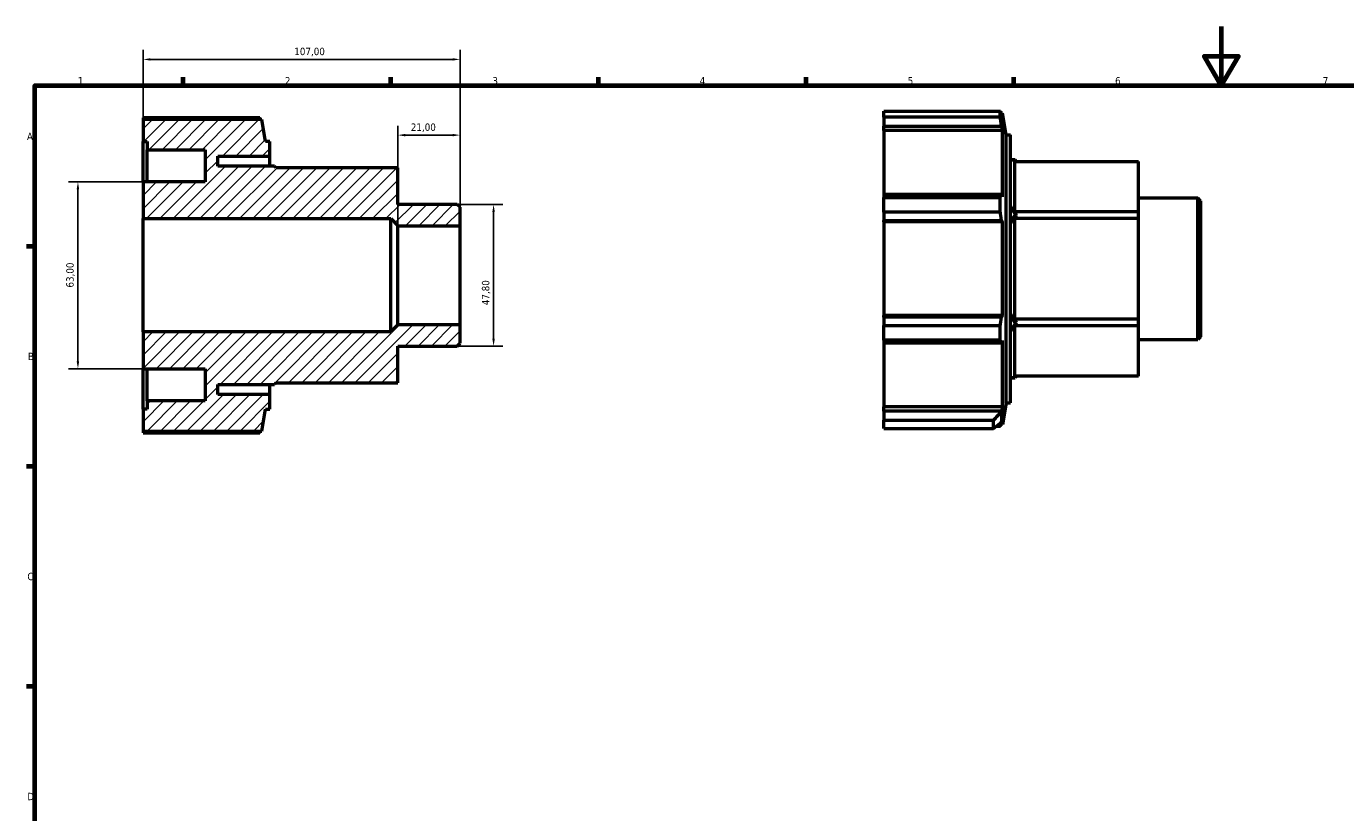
# Model space of a CAD drawing. Header units: millimetres. Extents: x 0 to 925, y 0 to 594.
# Tile 2 of 4: x 17 to 462, y 329 to 594. Entities that reach past the tile are written whole.
import ezdxf

# ---------------------------------------------------------------- set-up
doc = ezdxf.new("R2010")
doc.units = ezdxf.units.MM
for name, color, linetype, lineweight in [('Border (ISO)', 7, 'Continuous', 70), ('Dimension (ISO)', 7, 'Continuous', 25), ('Hatch (ISO)', 7, 'Continuous', 18), ('Visible (ISO)', 7, 'Continuous', 50)]:
    doc.layers.add(name, color=color, linetype=linetype, lineweight=lineweight)
doc.styles.add('Note Text (ISO)', font='tahoma.ttf')
doc.dimstyles.new('Default (ISO)', dxfattribs={"dimtxt": 2.5, "dimasz": 2.5, "dimexe": 3.175, "dimexo": 0, "dimgap": 0.762, "dimtad": 1, "dimrnd": 1e-08, "dimzin": 0, "dimtxsty": 'Note Text (ISO)', "dimcen": 0.09, "dimdle": 10, "dimclrd": 256, "dimclre": 256, "dimclrt": 256, "dimazin": 0, "dimtfac": 1.40208, "dimtmove": 0, "dimatfit": 3, "dimfxl": 1, "dimtolj": 1, "dimtzin": 0, "dimlwd": -1, "dimlwe": -1, "dimarcsym": 0})

# ---------------------------------------------------------------- blocks, each defined once
blk = doc.blocks.new('Borders Default Border')
at = {"layer": 'Border (ISO)'}
for p, q in [((70.08, 574), (70.08, 576.9)), ((140.17, 574), (140.17, 576.9)), ((210.25, 574), (210.25, 576.9)), ((280.33, 574), (280.33, 576.9)), ((350.42, 574), (350.42, 576.9)), ((20, 519.75), (17.1, 519.75)), ((20, 445.5), (17.1, 445.5)), ((20, 371.25), (17.1, 371.25))]:
    blk.add_line(p, q, dxfattribs=at)
at = {"layer": 'Border (ISO)', "flags": 128}
for points in [[(420.5, 594), (420.5, 574), (414.73, 584), (426.27, 584), (420.5, 574)], [(20, 20), (20, 574), (821, 574), (821, 20), (20, 20)]]:
    blk.add_lwpolyline(points, dxfattribs=at)
at = {"layer": 'Border (ISO)', "color": 232, "true_color": 0xca0064, "char_height": 2.5, "attachment_point": 7, "style": 'Note Text (ISO)'}
for s, insert in [('1', (34.48, 574.4)), ('2', (104.37, 574.4)), ('3', (174.43, 574.35)), ('4', (244.42, 574.4)), ('5', (314.64, 574.35)), ('6', (384.66, 574.35)), ('7', (454.77, 574.4)), ('A', (17.29, 555.62)), ('B', (17.59, 481.38)), ('C', (17.43, 407.08)), ('D', (17.43, 332.88))]:
    blk.add_mtext(s, dxfattribs=dict(at, insert=insert))
blk = doc.blocks.new('*D7')
at = {"layer": 'Defpoints', "color": 0, "transparency": 16777216}
for p in [(162.54, 533.9), (162.54, 486.1), (174.83, 486.1)]:
    blk.add_point(p, dxfattribs=at)
at = {"layer": 'Dimension (ISO)', "transparency": 16777216}
for p, q in [((162.54, 533.9), (178, 533.9)), ((174.83, 531.4), (174.83, 488.6)), ((162.54, 486.1), (178, 486.1))]:
    blk.add_line(p, q, dxfattribs=at)
for points in [[(174.41, 531.4), (175.25, 531.4), (174.83, 533.9)], [(174.41, 488.6), (175.25, 488.6), (174.83, 486.1)]]:
    blk.add_solid(points, dxfattribs=at)
at = {"layer": 'Dimension (ISO)', "color": 232, "true_color": 0xca0064, "transparency": 16777216, "insert": (170.89, 499.92), "char_height": 2.5, "attachment_point": 1, "rotation": 90, "style": 'Note Text (ISO)'}
blk.add_mtext('\\A1;47,80', dxfattribs=at)
blk = doc.blocks.new('*D8')
at = {"layer": 'Defpoints', "color": 0, "transparency": 16777216}
for p in [(163.5, 582.86), (56.5, 529.12), (163.5, 526.73)]:
    blk.add_point(p, dxfattribs=at)
at = {"layer": 'Dimension (ISO)', "transparency": 16777216}
for p, q in [((56.5, 529.12), (56.5, 586.04)), ((163.5, 526.73), (163.5, 586.04)), ((59, 582.86), (161, 582.86))]:
    blk.add_line(p, q, dxfattribs=at)
for points in [[(59, 583.28), (59, 582.45), (56.5, 582.86)], [(161, 583.28), (161, 582.45), (163.5, 582.86)]]:
    blk.add_solid(points, dxfattribs=at)
at = {"layer": 'Dimension (ISO)', "color": 232, "true_color": 0xca0064, "transparency": 16777216, "insert": (107.55, 586.8), "char_height": 2.5, "attachment_point": 1, "style": 'Note Text (ISO)'}
blk.add_mtext('\\A1;107,00', dxfattribs=at)
blk = doc.blocks.new('*D9')
at = {"layer": 'Defpoints', "color": 0, "transparency": 16777216}
for p in [(56.5, 541.5), (34.5, 478.5), (56.5, 478.5)]:
    blk.add_point(p, dxfattribs=at)
at = {"layer": 'Dimension (ISO)', "transparency": 16777216}
for p, q in [((56.5, 541.5), (31.33, 541.5)), ((34.5, 539), (34.5, 481)), ((56.5, 478.5), (31.33, 478.5))]:
    blk.add_line(p, q, dxfattribs=at)
for points in [[(34.08, 539), (34.92, 539), (34.5, 541.5)], [(34.08, 481), (34.92, 481), (34.5, 478.5)]]:
    blk.add_solid(points, dxfattribs=at)
at = {"layer": 'Dimension (ISO)', "color": 232, "true_color": 0xca0064, "transparency": 16777216, "insert": (30.56, 505.87), "char_height": 2.5, "attachment_point": 1, "rotation": 90, "style": 'Note Text (ISO)'}
blk.add_mtext('\\A1;63,00', dxfattribs=at)
blk = doc.blocks.new('*D11')
at = {"layer": 'Defpoints', "color": 0, "transparency": 16777216}
for p in [(142.5, 557.31), (142.5, 526.73), (163.5, 526.73)]:
    blk.add_point(p, dxfattribs=at)
at = {"layer": 'Dimension (ISO)', "transparency": 16777216}
for p, q in [((142.5, 526.73), (142.5, 560.49)), ((161, 557.31), (145, 557.31)), ((163.5, 526.73), (163.5, 560.49))]:
    blk.add_line(p, q, dxfattribs=at)
for points in [[(145, 557.73), (145, 556.9), (142.5, 557.31)], [(161, 557.73), (161, 556.9), (163.5, 557.31)]]:
    blk.add_solid(points, dxfattribs=at)
at = {"layer": 'Dimension (ISO)', "color": 232, "true_color": 0xca0064, "transparency": 16777216, "insert": (146.89, 561.25), "char_height": 2.5, "attachment_point": 1, "style": 'Note Text (ISO)'}
blk.add_mtext('\\A1;21,00', dxfattribs=at)

msp = doc.modelspace()

# ---------------------------------------------------------------- hatches: boundary and pattern name
at = {"layer": 'Hatch (ISO)'}
h = msp.add_hatch(dxfattribs=at)
h.set_pattern_fill('ANSI31', color=256, scale=25.4, style=0)
h.set_pattern_definition([(45, (0, 0), (-2.245064, 2.245064), [])])
h.paths.add_polyline_path([(56.5, 562.545), (56.5, 555.2), (57.932, 555.2), (57.932, 552.375), (77.5, 552.375), (77.5, 541.5), (56.5, 541.5), (56.5, 529.121), (140.11, 529.121), (142.5, 526.731), (163.5, 526.731), (163.5, 532.945), (162.544, 533.901), (142.5, 533.901), (142.5, 546.233), (101.355, 546.233), (100.864, 546.8), (81.7, 546.8), (81.7, 550.256), (99.3, 550.256), (99.3, 555.2), (97.868, 555.2), (96.573, 562.545)])
h.paths.add_polyline_path([(56.5, 464.8), (56.5, 457.455), (96.573, 457.455), (97.868, 464.8), (99.3, 464.8), (99.3, 469.744), (81.7, 469.744), (81.7, 473.2), (100.864, 473.2), (101.355, 473.767), (142.5, 473.767), (142.5, 486.098), (162.544, 486.098), (163.5, 487.055), (163.5, 493.269), (142.5, 493.269), (140.11, 490.879), (56.5, 490.879), (56.5, 478.5), (77.5, 478.5), (77.5, 467.625), (57.932, 467.625), (57.932, 464.8)])

# ---------------------------------------------------------------- linework, layer by layer
at = {"layer": 'Visible (ISO)'}
for p, q in [((56.5, 563.162), (56.5, 562.545)), ((95.876, 563.162), (56.5, 563.162)), ((56.5, 562.545), (56.5, 555.2)), ((96.573, 562.545), (56.5, 562.545)), ((97.868, 555.2), (96.573, 562.545)), ((306.531, 563.348), (306.531, 565.391)), ((306.531, 565.391), (345.907, 565.391)), ((306.531, 563.348), (306.531, 560.34)), ((345.907, 563.348), (306.531, 563.348)), ((345.907, 563.348), (345.907, 565.391)), ((346.605, 564.773), (346.081, 564.773)), ((346.605, 562.341), (346.306, 563.958)), ((347.9, 557.428), (346.605, 564.773)), ((346.605, 562.341), (346.605, 564.773)), ((306.531, 558.836), (306.531, 560.34)), ((306.531, 560.34), (346.306, 560.34)), ((306.531, 558.836), (306.531, 537.274)), ((346.605, 558.836), (306.531, 558.836)), ((346.306, 560.34), (346.605, 558.836)), ((346.605, 536.491), (346.605, 558.836)), ((347.9, 467.028), (347.9, 557.428)), ((347.9, 557.428), (349.331, 557.428)), ((349.331, 467.028), (349.331, 557.428)), ((56.5, 555.2), (57.932, 555.2)), ((56.5, 541.5), (56.5, 555.2)), ((57.932, 555.2), (57.932, 552.375)), ((57.932, 552.375), (77.5, 552.375)), ((57.932, 541.5), (57.932, 552.375)), ((77.5, 552.375), (77.5, 541.5)), ((99.3, 555.2), (97.868, 555.2)), ((99.3, 550.256), (99.3, 555.2)), ((81.7, 546.8), (81.7, 550.256)), ((81.7, 550.256), (99.3, 550.256)), ((99.3, 546.8), (99.3, 550.256)), ((349.331, 549.028), (350.896, 549.028)), ((350.765, 548.462), (392.531, 548.462)), ((350.765, 531.421), (350.765, 548.462)), ((351.386, 548.462), (350.896, 549.028)), ((392.531, 531.421), (392.531, 548.462)), ((100.864, 546.8), (81.7, 546.8)), ((101.355, 546.233), (100.864, 546.8)), ((142.5, 546.233), (101.355, 546.233)), ((142.5, 533.901), (142.5, 546.233)), ((77.5, 541.5), (56.5, 541.5)), ((56.5, 541.5), (56.5, 529.121)), ((306.531, 537.274), (306.531, 536.292)), ((346.306, 537.274), (306.531, 537.274)), ((306.531, 531.36), (306.531, 536.292)), ((306.531, 536.292), (345.907, 536.292)), ((345.907, 531.36), (345.907, 536.292)), ((346.605, 536.491), (346.306, 537.274)), ((392.531, 536.13), (412.575, 536.13)), ((412.575, 488.327), (412.575, 536.13)), ((413.531, 535.174), (412.575, 536.13)), ((413.531, 535.174), (413.531, 489.283)), ((162.544, 533.901), (142.5, 533.901)), ((163.5, 532.945), (162.544, 533.901)), ((163.5, 526.731), (163.5, 532.945)), ((306.531, 531.36), (306.531, 528.539)), ((345.907, 531.36), (306.531, 531.36)), ((350.765, 531.421), (351.386, 530.345)), ((392.531, 531.421), (350.765, 531.421)), ((351.386, 530.345), (350.765, 529.269)), ((351.386, 530.345), (350.896, 530.628)), ((392.531, 529.269), (392.531, 531.421)), ((56.5, 529.121), (140.11, 529.121)), ((56.5, 490.879), (56.5, 529.121)), ((140.11, 529.121), (142.5, 526.731)), ((140.11, 490.879), (140.11, 529.121)), ((142.5, 526.731), (163.5, 526.731)), ((142.5, 493.269), (142.5, 526.731)), ((163.5, 493.269), (163.5, 526.731)), ((306.531, 528.539), (346.306, 528.539)), ((306.531, 528.029), (306.531, 528.539)), ((306.531, 528.029), (306.531, 496.428)), ((346.605, 528.029), (306.531, 528.029)), ((346.306, 528.539), (346.605, 528.029)), ((346.605, 496.428), (346.605, 528.029)), ((350.765, 529.269), (392.531, 529.269)), ((350.765, 495.187), (350.765, 529.269)), ((392.531, 495.187), (392.531, 529.269)), ((306.531, 495.918), (306.531, 496.428)), ((346.605, 496.428), (306.531, 496.428)), ((306.531, 495.918), (306.531, 493.097)), ((346.306, 495.918), (306.531, 495.918)), ((346.605, 496.428), (346.306, 495.918)), ((350.765, 495.187), (351.386, 494.112)), ((392.531, 495.187), (350.765, 495.187)), ((392.531, 493.036), (392.531, 495.187)), ((140.11, 490.879), (56.5, 490.879)), ((56.5, 490.879), (56.5, 478.5)), ((142.5, 493.269), (140.11, 490.879)), ((163.5, 493.269), (142.5, 493.269)), ((163.5, 487.055), (163.5, 493.269)), ((306.531, 488.165), (306.531, 493.097)), ((306.531, 493.097), (345.907, 493.097)), ((345.907, 488.165), (345.907, 493.097)), ((351.386, 494.112), (350.765, 493.036)), ((350.765, 493.036), (392.531, 493.036)), ((350.765, 475.995), (350.765, 493.036)), ((351.386, 494.112), (350.896, 493.828)), ((392.531, 475.995), (392.531, 493.036)), ((142.5, 473.767), (142.5, 486.098)), ((142.5, 486.098), (162.544, 486.098)), ((162.544, 486.098), (163.5, 487.055)), ((306.531, 488.165), (306.531, 487.183)), ((345.907, 488.165), (306.531, 488.165)), ((306.531, 487.183), (346.306, 487.183)), ((306.531, 487.183), (306.531, 465.62)), ((346.306, 487.183), (346.605, 487.966)), ((346.605, 465.62), (346.605, 487.966)), ((392.531, 488.327), (412.575, 488.327)), ((413.531, 489.283), (412.575, 488.327)), ((56.5, 478.5), (77.5, 478.5)), ((56.5, 464.8), (56.5, 478.5)), ((57.932, 467.625), (57.932, 478.5)), ((77.5, 478.5), (77.5, 467.625)), ((81.7, 469.744), (81.7, 473.2)), ((81.7, 473.2), (100.864, 473.2)), ((99.3, 469.744), (99.3, 473.2)), ((101.355, 473.767), (100.864, 473.2)), ((101.355, 473.767), (142.5, 473.767)), ((349.331, 475.428), (350.896, 475.428)), ((392.531, 475.995), (350.765, 475.995)), ((351.386, 475.995), (350.896, 475.428)), ((99.3, 469.744), (81.7, 469.744)), ((99.3, 464.8), (99.3, 469.744)), ((56.5, 464.8), (56.5, 457.455)), ((57.932, 464.8), (56.5, 464.8)), ((77.5, 467.625), (57.932, 467.625)), ((57.932, 467.625), (57.932, 464.8)), ((96.573, 457.455), (97.868, 464.8)), ((97.868, 464.8), (99.3, 464.8)), ((306.531, 464.117), (306.531, 465.62)), ((346.605, 465.62), (306.531, 465.62)), ((306.531, 464.117), (306.531, 461.109)), ((346.306, 464.117), (306.531, 464.117)), ((346.3, 464.07), (346.3, 460.466)), ((346.605, 465.62), (346.306, 464.117)), ((347.9, 467.028), (346.605, 459.683)), ((347.9, 467.028), (349.331, 467.028)), ((306.531, 458.343), (306.531, 461.109)), ((306.531, 461.109), (343.647, 461.109)), ((343.647, 458.343), (343.647, 461.109)), ((343.647, 458.343), (346.3, 460.466)), ((344.55, 459.066), (345.907, 459.066)), ((346.605, 459.683), (345.322, 459.683)), ((346.3, 460.466), (346.605, 462.115)), ((346.605, 459.683), (346.605, 462.115)), ((56.5, 457.455), (96.573, 457.455)), ((56.5, 457.455), (56.5, 456.838)), ((56.5, 456.838), (95.876, 456.838)), ((306.531, 458.343), (343.647, 458.343))]:
    msp.add_line(p, q, dxfattribs=at)
for start, end in [(150, 155.30369), (204.69631, 210)]:
    msp.add_arc((382.765, 512.228), 36.8, start, end, dxfattribs=at)
for major_axis, start_param, end_param in [((35.546, -35.546), 2.8797933, 2.97236), ((35.546, -35.546), 3.834424, 3.9269908), ((35.546, 35.546), 2.3561945, 2.4487613), ((35.546, 35.546), 3.3108253, 3.403392)]:
    msp.add_ellipse((382.765, 512.228), major_axis=major_axis, ratio=0.2679492, start_param=start_param, end_param=end_param, dxfattribs=at)
for points, weights in [([(96.05, 562.545), (95.964, 562.851), (95.876, 563.162)], [1.00200655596, 1.00107693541, 1]), ([(345.907, 565.391), (346.114, 564.66), (346.306, 563.958)], [1, 1.00253159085, 1.00424912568]), ([(346.306, 560.34), (346.114, 561.813), (345.907, 563.348)], [1.00424912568, 1.00253159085, 1]), ([(345.907, 536.292), (346.114, 536.793), (346.306, 537.274)], [1, 1.00253159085, 1.00424912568]), ([(346.306, 528.539), (346.114, 529.92), (345.907, 531.36)], [1.00424912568, 1.00253159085, 1]), ([(345.907, 493.097), (346.114, 494.536), (346.306, 495.918)], [1, 1.00253159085, 1.00424912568]), ([(346.306, 487.183), (346.114, 487.664), (345.907, 488.165)], [1.00424912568, 1.00253159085, 1]), ([(346.3, 464.07), (346.303, 464.094), (346.306, 464.117)], [3.42489421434, 3.42552688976, 3.4261589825]), ([(345.907, 459.066), (345.995, 459.377), (346.081, 459.683)], [1, 1.00107693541, 1.00200655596]), ([(95.876, 456.838), (95.964, 457.149), (96.05, 457.455)], [1, 1.00107693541, 1.00200655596])]:
    msp.add_rational_spline(points, weights, degree=2, dxfattribs=at)
msp.add_open_spline([(346.3, 464.07), (345.426, 463.076), (344.54, 462.087), (343.647, 461.109)], degree=3, dxfattribs=at)

# ---------------------------------------------------------------- block references
msp.add_blockref('Borders Default Border', (0, 0))

# ---------------------------------------------------------------- dimensions: what is measured, and where the dimension line sits
at = {"layer": 'Dimension (ISO)'}
for base, p1, p2, angle, picture, middle in [((163.5, 582.865), (56.5, 529.121), (163.5, 526.731), 180, '*D8', (112.5, 582.865)), ((142.5, 557.313), (163.5, 526.731), (142.5, 526.731), 180, '*D11', (151, 557.313)), ((34.5, 478.5), (56.5, 541.5), (56.5, 478.5), 90, '*D9', (34.5, 510)), ((174.829, 486.098), (162.544, 533.901), (162.544, 486.098), 90, '*D7', (174.829, 504.094))]:
    dim = msp.add_linear_dim(base=base, p1=p1, p2=p2, angle=angle, dimstyle='Default (ISO)', override={"dimdec": 2, "dimtp": 0, "dimtm": 0, "dimtdec": 2, "dimtofl": 0, "dimatfit": 1}, dxfattribs=at)
    dim.commit()
    dim.dimension.update_dxf_attribs({"geometry": picture, "text_midpoint": middle, "dimtype": 160})

doc.saveas('drawing.dxf')
